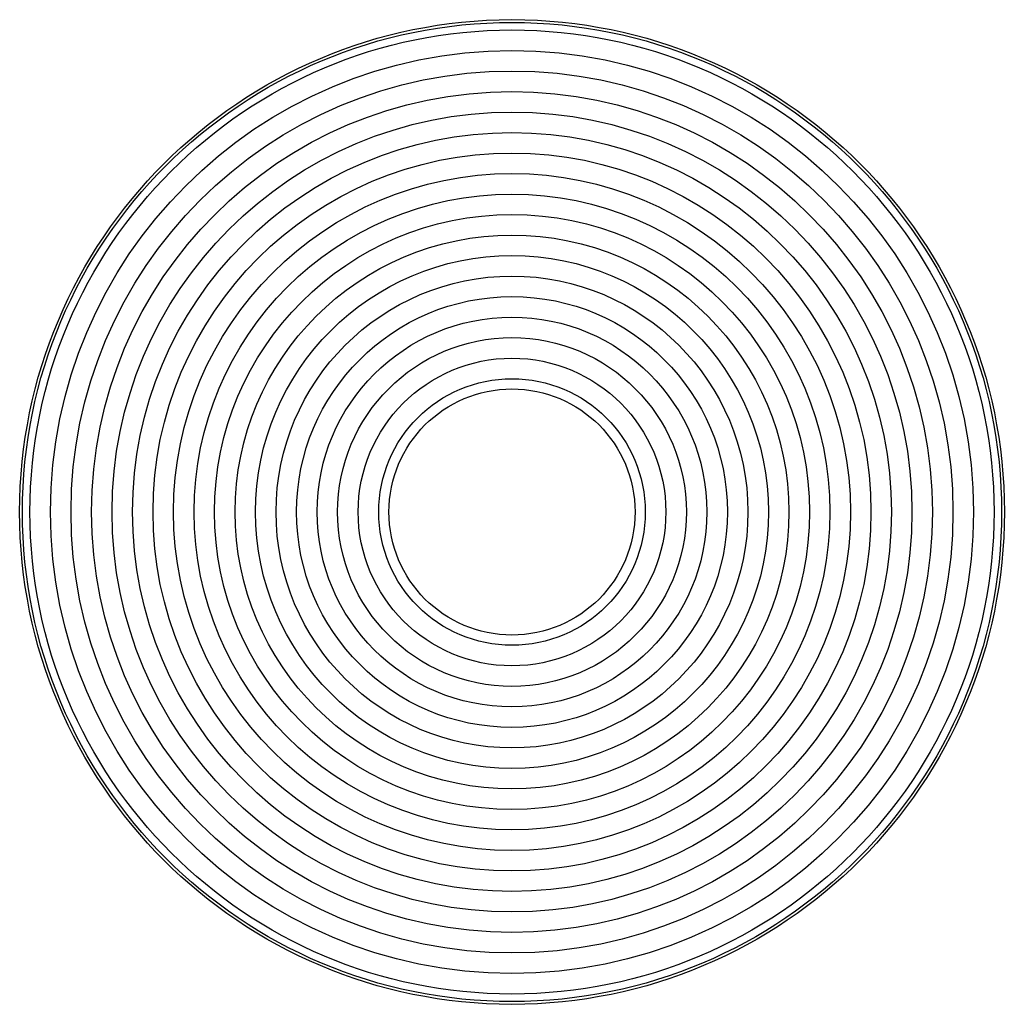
# Model space of a CAD drawing. Header units: inches. Extents: x -5.9 to 5.9, y -5.9 to 5.9.
import ezdxf

# ---------------------------------------------------------------- set-up
doc = ezdxf.new("R2010")
doc.units = ezdxf.units.IN
doc.header["$MEASUREMENT"] = 0

msp = doc.modelspace()

# ---------------------------------------------------------------- linework, layer by layer
at = {"color": 7, "linetype": 'Continuous', "lineweight": 25}
for radius in [5.906, 5.873, 5.782, 5.536, 5.29, 5.044, 4.798, 4.552, 4.306, 4.06, 3.814, 3.568, 3.322, 3.076, 2.83, 2.584, 2.338, 2.092, 1.845, 1.599, 1.476, 1.476]:
    msp.add_circle((0, 0), radius, dxfattribs=at)

doc.saveas('drawing.dxf')
